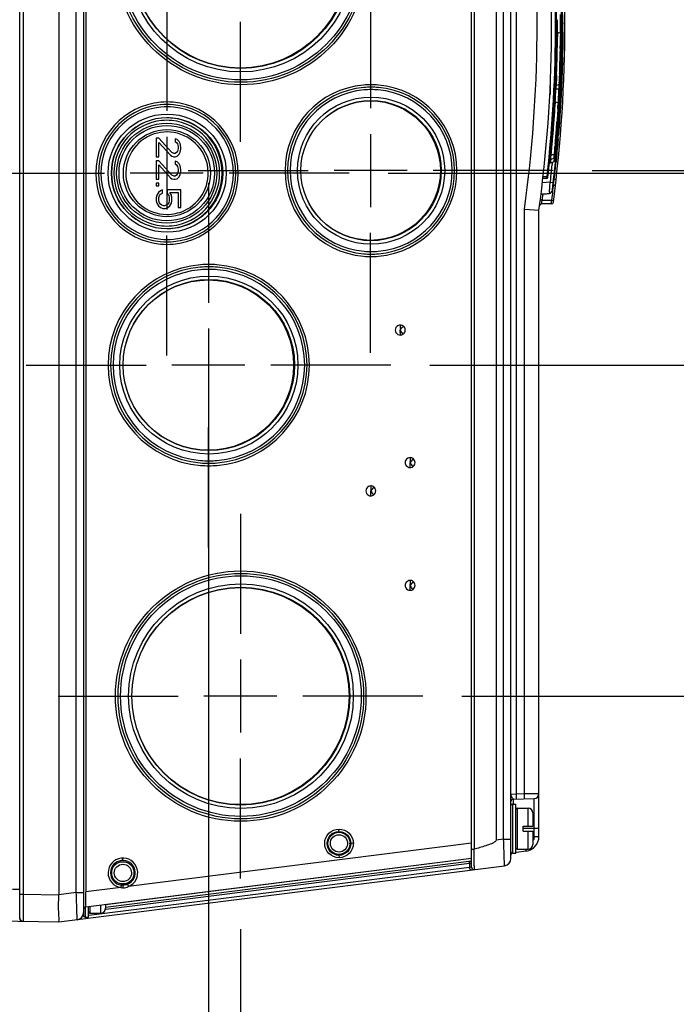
# Model space of a CAD drawing. Header units: inches. Extents: x 0 to 117, y 0 to 83.
# Tile 31 of 73: x 54.04 to 59.31, y 63.05 to 70.94. Entities that reach past the tile are written whole.
import ezdxf

# ---------------------------------------------------------------- set-up
doc = ezdxf.new("R2010")
doc.units = ezdxf.units.IN
doc.header["$LTSCALE"] = 6.431102
doc.header["$MEASUREMENT"] = 0
doc.linetypes.add('CENTER', pattern=[0.6, 0.375, -0.075, 0.075, -0.075])
doc.layers.get('0').update_dxf_attribs({"linetype": 'CONTINUOUS'})
doc.layers.add('DEFAULT_1', color=7, linetype='CENTER')
doc.styles.get("Standard").update_dxf_attribs({"font": 'txt', "width": 0.8})
doc.dimstyles.new('DIMSTYLE_2', dxfattribs={"dimtxt": 0.78125, "dimasz": 0.7, "dimexe": 0.18, "dimexo": 0.0625, "dimgap": 0.09, "dimtad": 1, "dimdec": 0, "dimzin": 4, "dimdsep": 46, "dimtxsty": 'STANDARD', "dimblk": '_FILLED', "dimblk1": '_FILLED', "dimblk2": '_FILLED', "dimcen": 0.09, "dimadec": 0, "dimazin": 0, "dimtfac": 1, "dimtdec": 0, "dimtofl": 0, "dimtmove": 0, "dimatfit": 3, "dimldrblk": '_FILLED', "dimfxl": 1, "dimtolj": 1, "dimtzin": 4, "dimarcsym": 0})

# ---------------------------------------------------------------- blocks, each defined once
blk = doc.blocks.new('_FILLED')
at = {"color": 0, "linetype": 'BYBLOCK'}
blk.add_solid([(0, 0), (-1, 0.143), (-1, -0.143)], dxfattribs=at)
blk = doc.blocks.new('*D2')
at = {"color": 7, "linetype": 'CONTINUOUS'}
for p, q in [((64.6565, 70.5772), (64.6565, 73.3063)), ((57.5878, 71.4234), (65.0315, 71.4234)), ((64.6565, 71.4234), (64.6565, 70.5772)), ((64.6565, 69.7309), (64.6565, 70.5772)), ((58.6314, 69.7309), (65.0315, 69.7309))]:
    blk.add_line(p, q, dxfattribs=at)
at = {"color": 7, "linetype": 'CONTINUOUS', "xscale": 0.7, "yscale": 0.7, "zscale": 0.7}
for p, rotation in [((64.6565, 71.4234), 90), ((64.6565, 69.7309), 270)]:
    blk.add_blockref('_FILLED', p, dxfattribs=dict(at, rotation=rotation))
at = {"color": 7, "linetype": 'CONTINUOUS', "insert": (63.6799, 72.0563), "char_height": 0.78125, "width": 1.25, "attachment_point": 1, "rotation": 90, "line_spacing_factor": 0.9}
blk.add_mtext('43', dxfattribs=at)
blk = doc.blocks.new('*D3')
at = {"color": 7, "linetype": 'CONTINUOUS'}
for p, q in [((56.9973, 69.7106), (61.2815, 69.7106)), ((60.9065, 69.7106), (60.9065, 68.9411)), ((60.9065, 68.1716), (60.9065, 68.9411)), ((60.9065, 68.9411), (60.9065, 66.3129)), ((57.3312, 68.1716), (61.2815, 68.1716))]:
    blk.add_line(p, q, dxfattribs=at)
at = {"color": 7, "linetype": 'CONTINUOUS', "xscale": 0.7, "yscale": 0.7, "zscale": 0.7}
for p, rotation in [((60.9065, 69.7106), 90), ((60.9065, 68.1716), 270)]:
    blk.add_blockref('_FILLED', p, dxfattribs=dict(at, rotation=rotation))
at = {"color": 7, "linetype": 'CONTINUOUS', "insert": (59.9299, 67.5629), "char_height": 0.78125, "width": 1.25, "attachment_point": 3, "rotation": 90, "line_spacing_factor": 0.9}
blk.add_mtext('39', dxfattribs=at)
blk = doc.blocks.new('*D16')
at = {"color": 7, "linetype": 'CONTINUOUS'}
for p, q in [((55.5571, 68.3591), (55.5571, 61.4163)), ((55.8137, 63.6482), (55.8137, 61.4163)), ((55.5571, 61.7913), (52.763, 61.7913)), ((52.763, 61.7913), (55.6854, 61.7913)), ((56.8137, 61.7913), (55.6854, 61.7913)), ((55.8137, 61.7913), (56.8137, 61.7913))]:
    blk.add_line(p, q, dxfattribs=at)
at = {"color": 7, "linetype": 'CONTINUOUS', "xscale": 0.7, "yscale": 0.7, "zscale": 0.7}
blk.add_blockref('_FILLED', (55.5571, 61.7913), dxfattribs=at)
at = {"color": 7, "linetype": 'CONTINUOUS', "xscale": 0.7, "yscale": 0.7, "zscale": 0.7, "rotation": 180}
blk.add_blockref('_FILLED', (55.8137, 61.7913), dxfattribs=at)
at = {"color": 7, "linetype": 'CONTINUOUS', "insert": (53.388, 62.7679), "char_height": 0.7812, "width": 0.625, "attachment_point": 3, "line_spacing_factor": 0.9}
blk.add_mtext('7', dxfattribs=at)
blk = doc.blocks.new('*D17')
at = {"color": 7, "linetype": 'CONTINUOUS'}
for p, q in [((61.0954, 69.7309), (65.0315, 69.7309)), ((64.6565, 69.7309), (64.6565, 68.9513)), ((64.6565, 68.1716), (64.6565, 68.9513)), ((64.6565, 68.9513), (64.6565, 66.4157)), ((57.3312, 68.1716), (65.0315, 68.1716))]:
    blk.add_line(p, q, dxfattribs=at)
at = {"color": 7, "linetype": 'CONTINUOUS', "xscale": 0.7, "yscale": 0.7, "zscale": 0.7}
for p, rotation in [((64.6565, 69.7309), 90), ((64.6565, 68.1716), 270)]:
    blk.add_blockref('_FILLED', p, dxfattribs=dict(at, rotation=rotation))
at = {"color": 7, "linetype": 'CONTINUOUS', "insert": (63.6799, 67.6657), "char_height": 0.78125, "width": 1.25, "attachment_point": 3, "rotation": 90, "line_spacing_factor": 0.9}
blk.add_mtext('40', dxfattribs=at)
blk = doc.blocks.new('*D18')
at = {"color": 7, "linetype": 'CONTINUOUS'}
for p, q in [((57.3312, 68.1716), (63.1565, 68.1716)), ((62.7815, 68.1716), (62.7815, 66.8443)), ((62.7815, 65.5169), (62.7815, 66.8443)), ((62.7815, 66.8443), (62.7815, 63.5776)), ((57.5878, 65.5169), (63.1565, 65.5169))]:
    blk.add_line(p, q, dxfattribs=at)
at = {"color": 7, "linetype": 'CONTINUOUS', "xscale": 0.7, "yscale": 0.7, "zscale": 0.7}
for p, rotation in [((62.7815, 68.1716), 90), ((62.7815, 65.5169), 270)]:
    blk.add_blockref('_FILLED', p, dxfattribs=dict(at, rotation=rotation))
at = {"color": 7, "linetype": 'CONTINUOUS', "insert": (61.8049, 64.8276), "char_height": 0.78125, "width": 1.25, "attachment_point": 3, "rotation": 90, "line_spacing_factor": 0.9}
blk.add_mtext('67', dxfattribs=at)

msp = doc.modelspace()

# ---------------------------------------------------------------- linework, layer by layer
at = {"color": 7, "linetype": 'CONTINUOUS'}
for p, q in [((54.0442, 63.7307), (54.0442, 73.2087)), ((54.556, 73.1824), (54.556, 63.7571)), ((54.0713, 73.012), (54.0713, 63.9273)), ((54.3592, 73.017), (54.3592, 63.9223)), ((54.498, 63.9411), (54.498, 72.9982)), ((54.5754, 72.9927), (54.5754, 63.9466)), ((57.6663, 64.1459), (57.6663, 72.7934)), ((57.9812, 64.2154), (57.9812, 72.7239)), ((57.6856, 72.6508), (57.6856, 64.2885)), ((57.8631, 72.577), (57.8631, 64.3623)), ((57.9232, 64.3699), (57.9232, 72.5694)), ((58.0238, 72.2087), (58.0238, 64.7306)), ((58.3986, 70.9174), (58.3986, 70.9136)), ((58.3986, 70.9136), (58.3986, 70.9063)), ((58.355, 70.8421), (58.3548, 70.8191)), ((58.355, 70.8421), (58.3786, 70.8335)), ((58.3786, 70.8335), (58.3785, 70.821)), ((58.3984, 70.8335), (58.3983, 70.8295)), ((58.3983, 70.8295), (58.3983, 70.8213)), ((58.3984, 70.8421), (58.3984, 70.8381)), ((58.3984, 70.8381), (58.3984, 70.8335)), ((58.3548, 70.8191), (58.3547, 70.8058)), ((58.3785, 70.821), (58.3784, 70.8115)), ((58.3978, 70.7717), (58.3974, 70.7471)), ((58.398, 70.7924), (58.3978, 70.7717)), ((58.3981, 70.7975), (58.398, 70.7924)), ((58.3982, 70.8157), (58.3981, 70.7975)), ((58.3983, 70.8213), (58.3982, 70.8157)), ((58.377, 70.7091), (58.3766, 70.6869)), ((58.3968, 70.7064), (58.3966, 70.697)), ((58.397, 70.7176), (58.3968, 70.7064)), ((58.3971, 70.7247), (58.397, 70.7176)), ((58.3973, 70.7378), (58.3971, 70.7247)), ((58.3974, 70.7431), (58.3973, 70.7378)), ((58.3974, 70.7471), (58.3974, 70.7431)), ((58.3944, 70.6048), (58.3938, 70.5835)), ((58.3945, 70.6092), (58.3944, 70.6048)), ((58.3948, 70.6184), (58.3945, 70.6092)), ((58.3951, 70.6299), (58.3948, 70.6184)), ((58.3953, 70.6397), (58.3951, 70.6299)), ((58.3916, 70.5147), (58.3914, 70.5091)), ((58.3919, 70.5226), (58.3916, 70.5147)), ((58.3921, 70.529), (58.3919, 70.5226)), ((58.3923, 70.5342), (58.3921, 70.529)), ((58.3927, 70.5481), (58.3923, 70.5342)), ((58.3929, 70.5542), (58.3927, 70.5481)), ((58.3935, 70.5717), (58.3929, 70.5542)), ((58.3938, 70.5835), (58.3935, 70.5717)), ((55.8164, 70.4392), (55.8171, 70.4392)), ((58.2982, 70.4142), (58.2982, 70.4455)), ((58.3444, 70.4361), (58.3435, 70.416)), ((58.3456, 70.4619), (58.3444, 70.4361)), ((58.3463, 70.4788), (58.3456, 70.4619)), ((58.3471, 70.4981), (58.3463, 70.4788)), ((58.3692, 70.4362), (58.3687, 70.4237)), ((58.3718, 70.5072), (58.3712, 70.4889)), ((58.3884, 70.4337), (58.3882, 70.4298)), ((58.389, 70.448), (58.3884, 70.4337)), ((58.3894, 70.4569), (58.389, 70.448)), ((58.3899, 70.4703), (58.3894, 70.4569)), ((58.3901, 70.4746), (58.3899, 70.4703)), ((58.3903, 70.4795), (58.3901, 70.4746)), ((58.3904, 70.4832), (58.3903, 70.4795)), ((58.3906, 70.4877), (58.3904, 70.4832)), ((58.3908, 70.494), (58.3906, 70.4877)), ((58.3911, 70.5016), (58.3908, 70.494)), ((58.3914, 70.5091), (58.3911, 70.5016)), ((56.8599, 70.4002), (56.8606, 70.4002)), ((58.2982, 70.3669), (58.2943, 70.3669)), ((58.2982, 70.3431), (58.2982, 70.405)), ((58.342, 70.4075), (58.3416, 70.3982)), ((58.3416, 70.3939), (58.3418, 70.3902)), ((58.3418, 70.3902), (58.3422, 70.387)), ((58.3418, 70.378), (58.3422, 70.387)), ((58.3434, 70.4146), (58.3687, 70.4237)), ((58.3435, 70.416), (58.3434, 70.4146)), ((58.3669, 70.3878), (58.3677, 70.3913)), ((58.3853, 70.3663), (58.3845, 70.3496)), ((58.3859, 70.3782), (58.3853, 70.3663)), ((58.3861, 70.3825), (58.3859, 70.3782)), ((58.3866, 70.3927), (58.3861, 70.3825)), ((58.3868, 70.3979), (58.3866, 70.3927)), ((58.3873, 70.4092), (58.3868, 70.3979)), ((58.3877, 70.4179), (58.3873, 70.4092)), ((58.3879, 70.4228), (58.3877, 70.4179)), ((58.3882, 70.4298), (58.3879, 70.4228)), ((58.2982, 70.3391), (58.2931, 70.3391)), ((58.2982, 70.3431), (58.2934, 70.3431)), ((58.3357, 70.2476), (58.3377, 70.2814)), ((58.3366, 70.283), (58.3375, 70.2983)), ((58.3377, 70.2814), (58.3378, 70.2829)), ((58.3378, 70.2829), (58.3599, 70.2748)), ((58.3599, 70.2748), (58.3587, 70.2529)), ((58.3808, 70.2807), (58.3804, 70.2738)), ((58.381, 70.2852), (58.3808, 70.2807)), ((58.3825, 70.3116), (58.381, 70.2852)), ((58.3829, 70.3191), (58.3825, 70.3116)), ((58.3834, 70.329), (58.3829, 70.3191)), ((58.3839, 70.3388), (58.3834, 70.329)), ((58.3841, 70.343), (58.3839, 70.3388)), ((58.3845, 70.3496), (58.3841, 70.343)), ((55.2251, 70.2618), (55.2258, 70.2618)), ((58.3323, 70.1963), (58.3336, 70.2155)), ((58.3336, 70.2155), (58.3347, 70.2327)), ((58.3347, 70.2327), (58.3357, 70.2476)), ((58.3562, 70.2103), (58.3551, 70.1921)), ((58.3572, 70.2267), (58.3562, 70.2103)), ((58.3759, 70.2007), (58.3747, 70.1821)), ((58.3764, 70.2086), (58.3759, 70.2007)), ((58.3767, 70.2126), (58.3764, 70.2086)), ((58.377, 70.2168), (58.3767, 70.2126)), ((58.3773, 70.2222), (58.377, 70.2168)), ((58.3777, 70.2288), (58.3773, 70.2222)), ((58.3783, 70.2388), (58.3777, 70.2288)), ((58.3786, 70.243), (58.3783, 70.2388)), ((58.3792, 70.2536), (58.3786, 70.243)), ((58.3798, 70.2645), (58.3792, 70.2536)), ((58.3804, 70.2738), (58.3798, 70.2645)), ((58.3524, 70.1509), (58.351, 70.1287)), ((58.3538, 70.1721), (58.3524, 70.1509)), ((58.3551, 70.1921), (58.3538, 70.1721)), ((58.3702, 70.1166), (58.3697, 70.1088)), ((58.3712, 70.1309), (58.3702, 70.1166)), ((58.3718, 70.1392), (58.3712, 70.1309)), ((58.3732, 70.1598), (58.3718, 70.1392)), ((58.3736, 70.1649), (58.3732, 70.1598)), ((58.374, 70.1706), (58.3736, 70.1649)), ((58.3747, 70.1821), (58.374, 70.1706)), ((58.3647, 70.0424), (58.3641, 70.0358)), ((58.3653, 70.0501), (58.3647, 70.0424)), ((58.366, 70.059), (58.3653, 70.0501)), ((58.3664, 70.0649), (58.366, 70.059)), ((58.367, 70.0727), (58.3664, 70.0649)), ((58.3679, 70.0844), (58.367, 70.0727)), ((58.3691, 70.1007), (58.3679, 70.0844)), ((58.3697, 70.1088), (58.3691, 70.1007)), ((55.1386, 69.9901), (55.1386, 69.8425)), ((55.1595, 69.9901), (55.1386, 69.9901)), ((55.2642, 69.8753), (55.1595, 69.9901)), ((55.2231, 70.0029), (55.2231, 69.4183)), ((55.289, 69.986), (55.2894, 69.986)), ((55.289, 69.9655), (55.2894, 69.9655)), ((55.2894, 69.986), (55.2894, 69.9655)), ((55.3061, 69.9819), (55.2894, 69.986)), ((55.2894, 69.9655), (55.3019, 69.9573)), ((55.3229, 69.9655), (55.3061, 69.9819)), ((55.3312, 69.9491), (55.3229, 69.9655)), ((56.8573, 70.0232), (56.8573, 69.4386)), ((58.3584, 69.9655), (58.3569, 69.9489)), ((58.3592, 69.9755), (58.3584, 69.9655)), ((58.3599, 69.983), (58.3592, 69.9755)), ((58.3637, 70.0306), (58.363, 70.0209)), ((58.3641, 70.0358), (58.3637, 70.0306)), ((55.1595, 69.8425), (55.1595, 69.9573)), ((55.1595, 69.9573), (55.2517, 69.8548)), ((55.3016, 69.9573), (55.3019, 69.9573)), ((55.3019, 69.9573), (55.3103, 69.945)), ((55.3103, 69.8876), (55.3019, 69.8753)), ((55.31, 69.945), (55.3103, 69.945)), ((55.31, 69.8876), (55.3103, 69.8876)), ((55.3103, 69.945), (55.3145, 69.9245)), ((55.3145, 69.9081), (55.3103, 69.8876)), ((55.3141, 69.9245), (55.3145, 69.9245)), ((55.3141, 69.9081), (55.3145, 69.9081)), ((55.3145, 69.9245), (55.3145, 69.9081)), ((55.3354, 69.9204), (55.3312, 69.9491)), ((55.3312, 69.8794), (55.3354, 69.904)), ((55.3354, 69.904), (55.3354, 69.9204)), ((58.3056, 69.8781), (58.3069, 69.8906)), ((58.3069, 69.8906), (58.3083, 69.9054)), ((58.3083, 69.9054), (58.31, 69.9225)), ((58.31, 69.9225), (58.3118, 69.9415)), ((58.3374, 69.9476), (58.3359, 69.9294)), ((58.3535, 69.9099), (58.3507, 69.8792)), ((58.3541, 69.9171), (58.3535, 69.9099)), ((58.3551, 69.9278), (58.3541, 69.9171)), ((58.3562, 69.9399), (58.3551, 69.9278)), ((58.3566, 69.9445), (58.3562, 69.9399)), ((58.3569, 69.9489), (58.3566, 69.9445)), ((55.1383, 69.8425), (55.1595, 69.8425)), ((55.1595, 69.8097), (55.1386, 69.8097)), ((55.1386, 69.8097), (55.1386, 69.662)), ((55.2642, 69.6948), (55.1595, 69.8097)), ((55.2513, 69.8548), (55.2517, 69.8548)), ((55.2517, 69.8548), (55.2642, 69.8466)), ((55.2639, 69.8466), (55.2642, 69.8466)), ((55.281, 69.8671), (55.2642, 69.8753)), ((55.2642, 69.8466), (55.281, 69.8425)), ((55.2806, 69.8425), (55.2894, 69.8425)), ((55.2894, 69.8671), (55.281, 69.8671)), ((55.289, 69.8056), (55.2894, 69.8056)), ((55.3019, 69.8753), (55.2894, 69.8671)), ((55.2894, 69.8425), (55.3061, 69.8466)), ((55.3061, 69.8015), (55.2894, 69.8056)), ((55.2894, 69.8056), (55.2894, 69.7851)), ((55.3016, 69.8753), (55.3019, 69.8753)), ((55.3061, 69.8466), (55.3229, 69.863)), ((55.3229, 69.7851), (55.3061, 69.8015)), ((55.3229, 69.863), (55.3312, 69.8794)), ((58.297, 69.7923), (58.3242, 69.8022)), ((58.3002, 69.8236), (58.2971, 69.7927)), ((58.3016, 69.8418), (58.3035, 69.8512)), ((58.3033, 69.8553), (58.3056, 69.8781)), ((58.3033, 69.8553), (58.3303, 69.8652)), ((58.3035, 69.8512), (58.3047, 69.8559)), ((58.3288, 69.8625), (58.3047, 69.8559)), ((58.3211, 69.8292), (58.327, 69.8309)), ((58.327, 69.8309), (58.3242, 69.8026)), ((58.327, 69.8308), (58.3276, 69.8324)), ((58.3291, 69.8663), (58.3288, 69.8625)), ((58.3288, 69.8625), (58.3331, 69.8615)), ((58.3314, 69.8774), (58.3303, 69.8652)), ((58.3441, 69.8109), (58.343, 69.8003)), ((58.3457, 69.8272), (58.3441, 69.8109)), ((58.3469, 69.8393), (58.3457, 69.8272)), ((58.348, 69.8509), (58.3469, 69.8393)), ((58.3484, 69.8554), (58.348, 69.8509)), ((58.3493, 69.8643), (58.3484, 69.8554)), ((58.3503, 69.8751), (58.3493, 69.8643)), ((58.3507, 69.8792), (58.3503, 69.8751)), ((55.1595, 69.662), (55.1595, 69.7768)), ((55.1595, 69.7768), (55.2517, 69.6743)), ((55.289, 69.7851), (55.2894, 69.7851)), ((55.2894, 69.7851), (55.3019, 69.7768)), ((55.3016, 69.7768), (55.3019, 69.7768)), ((55.3019, 69.7768), (55.3103, 69.7645)), ((55.31, 69.7645), (55.3103, 69.7645)), ((55.3103, 69.7645), (55.3145, 69.744)), ((55.3145, 69.7276), (55.3103, 69.7071)), ((55.3141, 69.744), (55.3145, 69.744)), ((55.3141, 69.7276), (55.3145, 69.7276)), ((55.3145, 69.744), (55.3145, 69.7276)), ((55.3312, 69.7686), (55.3229, 69.7851)), ((55.3354, 69.7399), (55.3312, 69.7686)), ((55.3312, 69.6989), (55.3354, 69.7235)), ((55.3354, 69.7235), (55.3354, 69.7399)), ((57.1496, 69.7309), (56.5649, 69.7309)), ((58.312, 69.7908), (58.3109, 69.7803)), ((58.3127, 69.7976), (58.312, 69.7908)), ((55.5155, 69.7106), (54.9308, 69.7106)), ((55.1383, 69.662), (55.1595, 69.662)), ((55.2513, 69.6743), (55.2517, 69.6743)), ((55.2517, 69.6743), (55.2642, 69.6661)), ((55.2639, 69.6661), (55.2642, 69.6661)), ((55.281, 69.6866), (55.2642, 69.6948)), ((55.2642, 69.6661), (55.281, 69.662)), ((55.2806, 69.662), (55.2894, 69.662)), ((55.2894, 69.6866), (55.281, 69.6866)), ((55.3019, 69.6948), (55.2894, 69.6866)), ((55.2894, 69.662), (55.3061, 69.6661)), ((55.3016, 69.6948), (55.3019, 69.6948)), ((55.3103, 69.7071), (55.3019, 69.6948)), ((55.3061, 69.6661), (55.3229, 69.6825)), ((55.31, 69.7071), (55.3103, 69.7071)), ((55.3229, 69.6825), (55.3312, 69.6989)), ((58.2699, 69.6678), (58.2371, 69.6678)), ((58.239, 69.6835), (58.2708, 69.6835)), ((58.2699, 69.6678), (58.2706, 69.6803)), ((58.2786, 69.6826), (58.2708, 69.6835)), ((58.2986, 69.6661), (58.2955, 69.6386)), ((58.2994, 69.6725), (58.2986, 69.6661)), ((58.3002, 69.6804), (58.2994, 69.6725)), ((58.3244, 69.6632), (58.3284, 69.6632)), ((58.3284, 69.6632), (58.344, 69.6614)), ((55.1383, 69.6087), (55.1595, 69.6087)), ((55.1595, 69.6292), (55.1386, 69.6292)), ((55.1386, 69.6292), (55.1386, 69.6087)), ((55.1721, 69.5677), (55.1554, 69.5554)), ((55.1595, 69.6087), (55.1595, 69.6292)), ((55.1718, 69.5677), (55.1721, 69.5677)), ((55.1889, 69.5759), (55.1721, 69.5677)), ((55.1885, 69.5759), (55.1889, 69.5759)), ((55.1889, 69.5513), (55.1889, 69.5759)), ((55.3354, 69.5759), (55.2266, 69.5759)), ((55.2266, 69.5759), (55.2266, 69.5472)), ((55.3354, 69.4365), (55.3354, 69.5759)), ((58.2955, 69.6386), (58.2328, 69.6331)), ((58.2955, 69.6386), (58.2999, 69.638)), ((58.2999, 69.638), (58.3208, 69.6355)), ((58.3154, 69.576), (58.3147, 69.5553)), ((58.3162, 69.5863), (58.3154, 69.576)), ((58.3218, 69.614), (58.3187, 69.614)), ((58.3218, 69.614), (58.3214, 69.6093)), ((58.3225, 69.619), (58.3218, 69.614)), ((55.1383, 69.5144), (55.1386, 69.5144)), ((55.1383, 69.4898), (55.1386, 69.4898)), ((55.1428, 69.5349), (55.1386, 69.5144)), ((55.1386, 69.5144), (55.1386, 69.4898)), ((55.1386, 69.4898), (55.1428, 69.4693)), ((55.1425, 69.5349), (55.1428, 69.5349)), ((55.1554, 69.5554), (55.1428, 69.5349)), ((55.155, 69.5554), (55.1554, 69.5554)), ((55.1595, 69.5144), (55.1637, 69.5308)), ((55.1595, 69.4898), (55.1595, 69.5144)), ((55.1637, 69.4734), (55.1595, 69.4898)), ((55.1637, 69.5308), (55.1721, 69.5431)), ((55.1721, 69.5431), (55.1889, 69.5513)), ((55.2262, 69.5472), (55.2266, 69.5472)), ((55.2266, 69.5472), (55.2391, 69.5308)), ((55.2388, 69.5308), (55.2391, 69.5308)), ((55.2391, 69.5308), (55.2433, 69.5144)), ((55.2433, 69.4898), (55.2391, 69.4734)), ((55.243, 69.5144), (55.2433, 69.5144)), ((55.243, 69.4898), (55.2433, 69.4898)), ((55.2433, 69.5144), (55.2433, 69.4898)), ((55.2475, 69.5554), (55.3145, 69.5554)), ((55.2601, 69.5349), (55.2475, 69.5554)), ((55.2642, 69.5144), (55.2601, 69.5349)), ((55.2601, 69.4693), (55.2642, 69.4898)), ((55.2642, 69.4898), (55.2642, 69.5144)), ((55.3145, 69.5554), (55.3145, 69.4365)), ((58.2399, 69.5433), (58.2227, 69.5418)), ((58.2333, 69.4934), (58.3069, 69.4938)), ((58.2383, 69.5322), (58.2392, 69.5397)), ((58.2392, 69.5397), (58.2396, 69.5433)), ((58.2396, 69.5433), (58.2482, 69.544)), ((58.2834, 69.5472), (58.2888, 69.5477)), ((58.2891, 69.5492), (58.2888, 69.5477)), ((58.2904, 69.5617), (58.2891, 69.5492)), ((58.3124, 69.5348), (58.3069, 69.4938)), ((55.1425, 69.4693), (55.1428, 69.4693)), ((55.1428, 69.4693), (55.1554, 69.4488)), ((55.155, 69.4488), (55.1554, 69.4488)), ((55.1554, 69.4488), (55.1721, 69.4365)), ((55.1721, 69.4611), (55.1637, 69.4734)), ((55.1718, 69.4365), (55.1721, 69.4365)), ((55.1847, 69.4529), (55.1721, 69.4611)), ((55.1721, 69.4365), (55.193, 69.4283)), ((55.1972, 69.4488), (55.1847, 69.4529)), ((55.1927, 69.4283), (55.2098, 69.4283)), ((55.2056, 69.4488), (55.1972, 69.4488)), ((55.2182, 69.4529), (55.2056, 69.4488)), ((55.2098, 69.4283), (55.2307, 69.4365)), ((55.2178, 69.4529), (55.2182, 69.4529)), ((55.2307, 69.4611), (55.2182, 69.4529)), ((55.2304, 69.4611), (55.2307, 69.4611)), ((55.2391, 69.4734), (55.2307, 69.4611)), ((55.2307, 69.4365), (55.2475, 69.4488)), ((55.2388, 69.4734), (55.2391, 69.4734)), ((55.2475, 69.4488), (55.2601, 69.4693)), ((55.3141, 69.4365), (55.3354, 69.4365)), ((58.09, 64.7323), (58.09, 69.4226)), ((58.09, 69.4226), (58.206, 69.4145)), ((58.206, 64.3906), (58.206, 69.4145)), ((58.3062, 69.4643), (58.2264, 69.4639)), ((55.2251, 69.1594), (55.2258, 69.1594)), ((56.8599, 69.0616), (56.8606, 69.0616)), ((55.5597, 68.959), (55.5604, 68.959)), ((55.5571, 68.464), (55.5571, 67.8793)), ((57.0954, 68.4126), (57.0948, 68.4522)), ((57.1182, 68.4203), (57.0949, 68.4524)), ((55.8494, 68.1716), (55.2647, 68.1716)), ((55.5597, 67.3842), (55.5604, 67.3842)), ((57.1969, 67.4215), (57.1735, 67.3896)), ((57.1741, 67.3496), (57.1735, 67.3892)), ((56.882, 67.195), (56.8586, 67.1631)), ((56.8592, 67.1232), (56.8586, 67.1627)), ((55.8164, 66.5012), (55.8171, 66.5012)), ((57.1969, 66.4373), (57.1735, 66.4053)), ((57.1741, 66.3654), (57.1735, 66.405)), ((55.8137, 65.8092), (55.8137, 65.2246)), ((56.106, 65.5169), (55.5214, 65.5169)), ((58.0238, 64.7306), (57.9812, 64.7285)), ((58.0004, 64.6906), (58.1677, 64.695)), ((58.0004, 64.6906), (58.0004, 64.6508)), ((58.09, 64.7323), (58.0238, 64.7306)), ((58.206, 64.7344), (58.09, 64.7323)), ((58.1686, 64.6951), (58.1677, 64.695)), ((58.1677, 64.3906), (58.1677, 64.695)), ((57.993, 64.6508), (58.0206, 64.6508)), ((57.993, 64.6508), (57.993, 64.2571)), ((58.0206, 64.2571), (58.0206, 64.6508)), ((58.0324, 64.6193), (58.119, 64.6193)), ((58.0324, 64.6193), (58.0324, 64.2886)), ((58.119, 64.4736), (58.119, 64.6193)), ((55.8164, 64.5327), (55.8171, 64.5327)), ((58.1584, 64.5799), (58.1584, 64.4736)), ((56.6033, 64.4309), (56.6036, 64.4505)), ((58.0797, 64.4736), (58.1584, 64.4736)), ((58.0797, 64.4342), (58.0797, 64.4736)), ((58.206, 64.4539), (58.0797, 64.4539)), ((58.0797, 64.4342), (58.1584, 64.4342)), ((58.119, 64.2886), (58.119, 64.4342)), ((58.1584, 64.4342), (58.1584, 64.3279)), ((57.9232, 64.3699), (57.8631, 64.3623)), ((57.9232, 64.3699), (57.9812, 64.3699)), ((58.1677, 64.3906), (58.206, 64.3906)), ((57.6668, 64.3372), (54.9164, 63.9897)), ((56.7249, 64.3363), (56.6849, 64.3313)), ((57.6871, 64.2662), (57.6869, 64.2889)), ((58.0324, 64.2886), (58.119, 64.2886)), ((54.5732, 63.8276), (57.6663, 64.2183)), ((54.732, 63.8257), (57.6663, 64.1964)), ((57.6663, 64.2145), (54.7332, 63.8439)), ((54.871, 64.1987), (54.8713, 64.2184)), ((56.6033, 64.2407), (56.6036, 64.2211)), ((57.6874, 64.2444), (57.6871, 64.2662)), ((57.6876, 64.2238), (57.6874, 64.2444)), ((57.6878, 64.2047), (57.6876, 64.2238)), ((57.6882, 64.1582), (57.6878, 64.2047)), ((57.993, 64.2571), (58.0206, 64.2571)), ((58.1027, 64.2734), (58.0252, 64.2637)), ((54.3592, 63.7058), (57.9296, 64.1569)), ((57.649, 64.143), (54.5993, 63.7577)), ((54.7342, 63.8079), (57.649, 64.1761)), ((57.649, 64.1761), (57.666, 64.179)), ((57.649, 64.1761), (57.649, 64.143)), ((57.6663, 64.1459), (57.649, 64.143)), ((57.666, 64.179), (57.6663, 64.179)), ((53.9852, 63.9697), (54.0442, 63.9697)), ((54.8549, 63.9819), (54.5754, 63.9466)), ((54.8573, 64.0014), (54.8549, 63.9819)), ((54.871, 64.0005), (54.8714, 63.9802)), ((54.9086, 64.0079), (54.9164, 63.9897)), ((54.0442, 63.9273), (54.0713, 63.9273)), ((54.0713, 63.9273), (54.0712, 63.9047)), ((54.0712, 63.9047), (54.0712, 63.8823)), ((54.0712, 63.8823), (54.0712, 63.8604)), ((54.0713, 63.9273), (54.3592, 63.9223)), ((54.498, 63.9411), (54.3592, 63.9236)), ((54.498, 63.9411), (54.556, 63.9411)), ((54.5739, 63.8739), (54.5742, 63.8868)), ((54.5742, 63.8868), (54.5752, 63.9407)), ((54.5752, 63.9407), (54.5754, 63.9466)), ((54.0712, 63.8604), (54.0711, 63.8001)), ((54.0711, 63.8001), (54.0711, 63.7522)), ((54.5678, 63.8239), (54.5678, 63.7453)), ((54.5954, 63.7453), (54.5954, 63.8304)), ((54.6072, 63.8281), (54.6072, 63.7767)), ((54.6938, 63.7767), (54.6938, 63.8428)), ((54.7332, 63.8478), (54.7332, 63.8161)), ((54.0711, 63.7522), (54.0712, 63.7156)), ((54.5566, 63.7524), (54.5466, 63.7511)), ((54.5678, 63.7453), (54.5954, 63.7453)), ((54.6072, 63.7767), (54.6938, 63.7767)), ((53.6793, 63.7177), (54.3592, 63.7058)), ((54.0712, 63.7156), (54.0712, 63.712)), ((54.0712, 63.712), (54.0713, 63.7108))]:
    msp.add_line(p, q, dxfattribs=at)
for points in [[(58.3289, 69.8054), (58.3304, 69.8075), (58.3314, 69.8098), (58.3319, 69.8122)], [(58.2893, 69.7825), (58.2898, 69.7848), (58.2908, 69.7871), (58.2924, 69.7892), (58.2943, 69.7909), (58.2964, 69.7921), (58.297, 69.7923)]]:
    msp.add_lwpolyline(points, dxfattribs=at)
for centre, radius in [((55.8159, 71.4234), 1.004), ((55.8169, 71.4234), 0.9843), ((55.8173, 71.4234), 0.9646), ((55.8173, 71.4234), 0.9009), ((55.8168, 71.4234), 0.8733), ((55.8136, 71.4234), 0.8701), ((56.8609, 69.7309), 0.5899), ((56.8604, 69.7309), 0.5623), ((56.8572, 69.7309), 0.5591), ((55.2261, 69.7106), 0.4737), ((55.2256, 69.7106), 0.4462), ((55.2227, 69.7106), 0.4013), ((55.223, 69.7106), 0.3828), ((55.2246, 69.7106), 0.3492), ((55.5607, 68.1716), 0.7139), ((55.5602, 68.1716), 0.6863), ((55.557, 68.1716), 0.6831), ((55.8159, 65.5169), 1.004), ((55.8169, 65.5169), 0.9843), ((55.8173, 65.5169), 0.9646), ((55.8173, 65.5169), 0.9009), ((55.8168, 65.5169), 0.8733), ((55.8136, 65.5169), 0.8701), ((56.6036, 64.3358), 0.1147), ((56.6032, 64.3358), 0.0951), ((56.6033, 64.3358), 0.0889), ((54.871, 64.0996), 0.0891)]:
    msp.add_circle(centre, radius, dxfattribs=at)
for centre, radius, start, end in [((47.2844, 70.9106), 11.1299, 352.60457, 7.39543), ((47.2844, 70.9106), 11.1102, 353.09952, 6.91715), ((47.2417, 70.911), 10.9499, 352.18778, 6.79373), ((47.2844, 70.9106), 11.0236, 352.20007, 6.76373), ((47.3297, 70.9119), 11.0098, 353.59429, 6.40571), ((47.3297, 70.9119), 11.0177, 353.55305, 6.44695), ((47.3297, 70.9119), 11.0571, 356.6497, 3.3503), ((47.6098, 70.9119), 10.7454, 359.84197, 0.15705), ((46.8447, 70.9119), 11.5343, 359.85715, 0.34709), ((47.2849, 70.9106), 11.1137, 0.03516, 0.3662), ((47.2849, 70.9106), 11.1137, 359.64671, 359.97775), ((47.7234, 70.9115), 10.6317, 359.62564, 359.8423), ((46.9335, 70.9114), 11.4455, 359.60946, 359.85853), ((49.5887, 70.8837), 8.7663, 358.85326, 359.27109), ((50.6792, 70.8697), 7.6758, 359.27242, 359.40468), ((51.026, 70.8658), 7.3289, 359.40675, 359.53056), ((46.0389, 70.9278), 12.3401, 358.98492, 359.17671), ((46.1189, 70.9271), 12.26, 359.17424, 359.45951), ((48.1892, 70.897), 10.1659, 358.12616, 358.7989), ((46.1676, 70.9495), 12.1881, 358.75141, 358.86614), ((46.154, 70.925), 12.2249, 358.33955, 358.88408), ((47.2865, 70.9106), 11.1122, 358.60306, 358.89868), ((49.4495, 70.8673), 8.9053, 357.62397, 357.75921), ((50.1762, 70.8387), 8.178, 357.76045, 358.0795), ((45.8973, 70.9325), 12.4817, 358.04715, 358.33938), ((46.4827, 70.9115), 11.8959, 357.71036, 357.96439), ((56.8597, 69.7309), 0.689, 95.00662, 264.99327), ((56.8607, 69.7309), 0.6693, 95.0078, 264.99219), ((56.8611, 69.7309), 0.6496, 95.00835, 264.99351), ((56.8595, 69.7327), 0.6872, 84.9815, 95.01839), ((56.8607, 69.7328), 0.6674, 84.97945, 95.02055), ((56.861, 69.7326), 0.6479, 84.98174, 95.02014), ((56.8609, 69.7309), 0.6496, 275.00834, 84.99352), ((56.8605, 69.7309), 0.6693, 275.00779, 84.9922), ((56.8595, 69.7309), 0.689, 275.00661, 84.99327), ((47.5917, 70.9161), 10.7635, 357.0001, 357.13436), ((58.4374, 70.3974), 0.0958, 179.54548, 182.08265), ((58.4796, 70.3968), 0.138, 172.73128, 175.55798), ((58.1871, 75.7216), 5.3369, 271.66583, 271.93139), ((48.9559, 70.8043), 9.4203, 357.08522, 357.26046), ((48.3705, 70.8324), 10.0063, 357.26034, 357.45371), ((55.2249, 69.7106), 0.5709, 94.99426, 265.00886), ((55.2249, 69.7121), 0.5694, 84.9973, 95.00586), ((55.2247, 69.7106), 0.5709, 274.99425, 85.00887), ((47.4247, 70.9257), 10.9308, 356.70953, 356.84054), ((47.6737, 70.9119), 10.6814, 356.84121, 357), ((51.0673, 70.6925), 7.3059, 356.71405, 356.93188), ((49.5944, 70.7718), 8.7809, 356.92923, 357.08517), ((55.2259, 69.7106), 0.5512, 90.00923, 269.99077), ((55.2262, 69.7106), 0.5315, 95.4644, 264.53689), ((55.2252, 69.7124), 0.5494, 84.51894, 95.48105), ((55.2263, 69.7122), 0.5299, 84.51868, 95.48263), ((55.2261, 69.7106), 0.5315, 275.4644, 84.53689), ((55.2258, 69.7106), 0.5512, 275.46139, 84.53862), ((48.2736, 70.8793), 10.0819, 355.7358, 356.11577), ((47.3297, 70.9119), 11.0571, 354.29217, 356.63596), ((46.306, 70.9429), 12.0724, 356.5989, 356.72344), ((55.2232, 69.7106), 0.4436, 90.00923, 269.99077), ((55.2229, 69.7106), 0.4239, 95.44274, 264.55715), ((55.2227, 69.7119), 0.4226, 84.53863, 95.46125), ((55.2231, 69.712), 0.4421, 84.51894, 89.99041), ((55.2228, 69.7106), 0.4239, 275.44273, 84.55715), ((55.2231, 69.7106), 0.4436, 275.46076, 84.53926), ((48.3454, 70.874), 10.0099, 355.03705, 355.73548), ((46.3127, 70.9397), 12.0656, 355.58666, 356.14616), ((55.2252, 69.7083), 0.333, 90.06412, 107.90614), ((55.2248, 69.7106), 0.3307, 293.9692, 89.98921), ((55.2249, 69.7106), 0.3307, 107.97528, 269.9895), ((48.2073, 70.8854), 10.1485, 354.66339, 354.90808), ((48.0313, 70.9012), 10.3251, 354.90765, 355.03768), ((46.0524, 70.9599), 12.3267, 355.28961, 355.58624), ((47.2799, 70.9109), 11.1188, 355.21297, 355.40879), ((46.8095, 70.8961), 11.5668, 354.94732, 355.20597), ((55.7652, 79.1986), 9.7117, 285.1312, 285.25845), ((58.1995, 69.8518), 0.1297, 2.77643, 4.70029), ((47.2923, 70.9099), 11.0764, 353.62709, 354.14656), ((47.2913, 70.9098), 11.1073, 353.55577, 354.26727), ((58.2699, 69.6756), 0.00787, 270, 353.55312), ((50.4603, 70.6928), 7.9352, 352.33938, 352.54499), ((57.316, 69.6459), 0.9781, 355.05787, 355.45102), ((56.5453, 69.7068), 1.7512, 355.46586, 356.01032), ((55.632, 69.7717), 2.6667, 355.98407, 356.19204), ((54.9234, 69.8186), 3.3769, 356.1965, 356.55766), ((54.289, 69.8573), 4.0124, 356.55065, 356.87532), ((51.3415, 70.5741), 7.0461, 352.20978, 352.34055), ((47.2847, 70.9027), 11.039, 352.6655, 352.86826), ((57.6885, 75.8537), 6.3344, 275.06891, 275.24275), ((57.6993, 75.7369), 6.2171, 275.24245, 275.39123), ((58.2264, 69.4481), 0.0157, 90.3, 172.3871), ((58.3061, 69.48), 0.0157, 270.3, 352.60457), ((55.2229, 69.7093), 0.4226, 264.53863, 275.46125), ((55.2231, 69.7091), 0.4421, 270.00959, 275.48107), ((55.2261, 69.709), 0.5299, 264.51868, 275.48263), ((55.2257, 69.7088), 0.5494, 264.51893, 275.48107), ((55.2247, 69.7091), 0.5694, 264.9973, 275.00586), ((56.8597, 69.7291), 0.6872, 264.9815, 275.01839), ((56.8605, 69.729), 0.6674, 264.97945, 275.02055), ((56.8609, 69.7292), 0.6479, 264.98174, 275.02014), ((55.5595, 68.1716), 0.8071, 94.6108, 265.39088), ((55.5605, 68.1716), 0.7874, 95.0078, 264.9922), ((55.5609, 68.1716), 0.7677, 95.00739, 264.99337), ((55.5598, 68.1738), 0.7852, 84.97946, 95.02054), ((55.5609, 68.1736), 0.7657, 84.9816, 95.01917), ((55.5595, 68.1735), 0.8052, 85.38339, 94.6183), ((55.5593, 68.1716), 0.8071, 274.6108, 85.39087), ((55.5607, 68.1716), 0.7677, 275.00738, 84.99337), ((55.5603, 68.1716), 0.7874, 275.00779, 84.99222), ((57.0947, 68.4524), 0.0398, 89.00988, 270.99008), ((57.0947, 68.4524), 0.0398, 306.17495, 53.82505), ((55.5598, 68.1694), 0.7852, 264.97946, 275.02054), ((55.5607, 68.1696), 0.7657, 264.9816, 275.01917), ((55.5593, 68.1698), 0.8052, 265.38339, 274.6183), ((57.1735, 67.3894), 0.0398, 89.00988, 270.99008), ((57.1734, 67.3894), 0.0398, 306.17495, 53.82505), ((56.8585, 67.1629), 0.0398, 89.00988, 270.99008), ((56.8585, 67.1629), 0.0398, 306.17495, 53.82505), ((57.1735, 66.4052), 0.0398, 89.00988, 270.99008), ((57.1734, 66.4052), 0.0398, 306.17495, 53.82505), ((58.0009, 64.671), 0.0197, 91.5, 180), ((58.1666, 64.7344), 0.0394, 272.91867, 360), ((57.993, 64.639), 0.0118, 90, 180), ((58.0324, 64.6075), 0.0118, 90, 180), ((58.119, 64.5799), 0.0394, 0, 90), ((58.0879, 64.3906), 0.1181, 277.2, 360), ((58.0893, 64.3905), 0.0784, 332.29538, 339.16584), ((58.0324, 64.3004), 0.0118, 180, 270), ((58.119, 64.3279), 0.0394, 270, 360), ((54.8713, 64.0996), 0.1188, 292.32896, 262.07408), ((54.8709, 64.0996), 0.0991, 292.33432, 262.07493), ((57.9222, 64.2154), 0.0591, 277.2, 360), ((57.993, 64.2689), 0.0118, 180, 270), ((58.0009, 64.2407), 0.0197, 115.15675, 180), ((57.6766, 64.1448), 0.0276, 183.6663, 191.53082), ((57.6859, 64.1459), 0.0197, 180, 277.2), ((54.5757, 63.808), 0.0197, 97.2, 180.00001), ((54.6938, 63.8161), 0.0394, 270, 360), ((54.0718, 63.7384), 0.0276, 180.00103, 269), ((54.0639, 63.7307), 0.0197, 180, 269), ((54.497, 63.7827), 0.0591, 277.2, 360), ((54.5678, 63.7571), 0.0118, 180, 270), ((54.6072, 63.7886), 0.0118, 180, 270)]:
    msp.add_arc(centre, radius, start, end, dxfattribs=at)
for points, knots in [([(58.3472, 70.8532), (58.3472, 70.851), (58.3471, 70.8463), (58.3523, 70.8441), (58.3542, 70.8447)], [0, 0, 0, 0, 0.524358, 1, 1, 1, 1]), ([(58.3864, 70.8223), (58.3864, 70.8245), (58.3865, 70.8292), (58.3814, 70.8314), (58.3795, 70.8308)], [0, 0, 0, 0, 0.524352, 1, 1, 1, 1]), ([(58.3764, 70.4343), (58.3763, 70.4314), (58.3752, 70.4257), (58.3705, 70.4259), (58.3694, 70.4262)], [0, 0, 0, 0, 0.724776, 1, 1, 1, 1]), ([(58.3345, 70.3788), (58.3346, 70.3812), (58.3364, 70.3858), (58.3404, 70.3854), (58.3415, 70.3851)], [0, 0, 0, 0, 0.684145, 1, 1, 1, 1]), ([(58.3357, 70.404), (58.3358, 70.4069), (58.3369, 70.4126), (58.3416, 70.4124), (58.3426, 70.4121)], [0, 0, 0, 0, 0.724843, 1, 1, 1, 1]), ([(58.3747, 70.3962), (58.3746, 70.3937), (58.3728, 70.3891), (58.3688, 70.3895), (58.3677, 70.3898)], [0, 0, 0, 0, 0.686375, 1, 1, 1, 1]), ([(58.3736, 70.4242), (58.3742, 70.4236), (58.3755, 70.4221), (58.3742, 70.4204), (58.3735, 70.4198)], [0, 0, 0, 0, 0.46843, 1, 1, 1, 1]), ([(58.3301, 70.2946), (58.3299, 70.2923), (58.3296, 70.2874), (58.335, 70.285), (58.3369, 70.2857)], [0, 0, 0, 0, 0.526864, 1, 1, 1, 1]), ([(58.3677, 70.263), (58.3678, 70.2653), (58.3682, 70.2702), (58.3628, 70.2726), (58.3609, 70.272)], [0, 0, 0, 0, 0.526861, 1, 1, 1, 1]), ([(58.3002, 69.8236), (58.2999, 69.8242), (58.2995, 69.8306), (58.3007, 69.8365), (58.3016, 69.8418)], [0, 0, 0, 0, 0.1232, 1, 1, 1, 1]), ([(58.3326, 69.8353), (58.3319, 69.8343), (58.3302, 69.8325), (58.3281, 69.8312), (58.327, 69.8308)], [0, 0, 0, 0, 0.508353, 1, 1, 1, 1]), ([(58.3276, 69.8324), (58.328, 69.8338), (58.3294, 69.8424), (58.3294, 69.851), (58.329, 69.8581)], [0, 0, 0, 0, 0.172621, 1, 1, 1, 1]), ([(58.3347, 69.8405), (58.3346, 69.8396), (58.3341, 69.8377), (58.3332, 69.8361), (58.3326, 69.8353)], [0, 0, 0, 0, 0.489255, 1, 1, 1, 1]), ([(58.3331, 69.8615), (58.3339, 69.8612), (58.3365, 69.8609), (58.3348, 69.8596), (58.3343, 69.8595)], [0, 0, 0, 0, 0.63172, 1, 1, 1, 1]), ([(58.2888, 69.5477), (58.2957, 69.5484), (58.3091, 69.5558), (58.3134, 69.5694), (58.3141, 69.5758)], [0, 0, 0, 0, 0.519156, 1, 1, 1, 1]), ([(58.3172, 69.591), (58.317, 69.5902), (58.3166, 69.5887), (58.3163, 69.5871), (58.3162, 69.5863)], [0, 0, 0, 0, 0.501448, 1, 1, 1, 1]), ([(58.3218, 69.614), (58.3256, 69.6136), (58.3296, 69.6131), (58.3368, 69.6093), (58.3342, 69.607), (58.3332, 69.6065)], [0, 0, 0, 0, 0.619015, 0.811202, 1, 1, 1, 1]), ([(58.2333, 69.4934), (58.2314, 69.4936), (58.2276, 69.4944), (58.2234, 69.4955), (58.2183, 69.4982), (58.221, 69.5005), (58.222, 69.501)], [0, 0, 0, 0, 0.313146, 0.619832, 0.811815, 1, 1, 1, 1]), ([(58.2264, 69.4639), (58.2254, 69.4639), (58.2287, 69.4693), (58.2281, 69.4767), (58.2318, 69.4869), (58.2333, 69.4934)], [0, 0, 0, 0, 0.091713, 0.338745, 1, 1, 1, 1]), ([(58.3062, 69.4643), (58.3071, 69.4643), (58.3053, 69.4696), (58.3078, 69.477), (58.3068, 69.4872), (58.3069, 69.4938)], [0, 0, 0, 0, 0.089434, 0.333505, 1, 1, 1, 1]), ([(58.3069, 69.4938), (58.3088, 69.4936), (58.3127, 69.4929), (58.3169, 69.4917), (58.3219, 69.489), (58.3193, 69.4867), (58.3183, 69.4862)], [0, 0, 0, 0, 0.313142, 0.619841, 0.81183, 1, 1, 1, 1]), ([(57.0954, 68.4922), (57.0953, 68.4855), (57.0942, 68.4741), (57.0961, 68.4647), (57.0921, 68.45), (57.0947, 68.4522)], [0, 0, 0, 0, 0.501371, 0.744044, 1, 1, 1, 1]), ([(57.0949, 68.4524), (57.093, 68.4461), (57.1041, 68.4699), (57.1127, 68.4754), (57.1162, 68.4819), (57.1182, 68.4845)], [0, 0, 0, 0, 0.494608, 0.749977, 1, 1, 1, 1]), ([(57.1741, 67.4292), (57.174, 67.4225), (57.173, 67.4111), (57.1749, 67.4017), (57.1709, 67.387), (57.1735, 67.3892)], [0, 0, 0, 0, 0.501371, 0.744044, 1, 1, 1, 1]), ([(57.1969, 67.3573), (57.193, 67.3627), (57.1864, 67.3708), (57.1802, 67.381), (57.177, 67.3904), (57.1737, 67.3897)], [0, 0, 0, 0, 0.498748, 0.743918, 1, 1, 1, 1]), ([(56.8592, 67.2027), (56.8591, 67.196), (56.858, 67.1846), (56.8599, 67.1752), (56.8559, 67.1605), (56.8585, 67.1628)], [0, 0, 0, 0, 0.501371, 0.744044, 1, 1, 1, 1]), ([(56.882, 67.1308), (56.878, 67.1362), (56.8714, 67.1443), (56.8653, 67.1545), (56.8621, 67.1639), (56.8587, 67.1633)], [0, 0, 0, 0, 0.498748, 0.743918, 1, 1, 1, 1]), ([(57.1741, 66.4449), (57.174, 66.4382), (57.173, 66.4269), (57.1749, 66.4174), (57.1709, 66.4027), (57.1735, 66.405)], [0, 0, 0, 0, 0.501371, 0.744044, 1, 1, 1, 1]), ([(57.1969, 66.3731), (57.193, 66.3784), (57.1864, 66.3866), (57.1802, 66.3967), (57.177, 66.4061), (57.1737, 66.4055)], [0, 0, 0, 0, 0.498748, 0.743918, 1, 1, 1, 1]), ([(58.0004, 64.6906), (57.9995, 64.6906), (57.9978, 64.6937), (57.9961, 64.6955), (57.9951, 64.697)], [0, 0, 0, 0, 0.319951, 1, 1, 1, 1]), ([(58.0238, 64.7306), (58.0239, 64.7256), (58.0239, 64.7166), (58.0249, 64.7035), (58.0233, 64.6974), (58.0251, 64.6913), (58.0241, 64.6913)], [0, 0, 0, 0, 0.381916, 0.70669, 0.923222, 1, 1, 1, 1]), ([(58.0903, 64.693), (58.0913, 64.693), (58.0894, 64.6991), (58.0911, 64.7052), (58.09, 64.7183), (58.0901, 64.7273), (58.09, 64.7323)], [0, 0, 0, 0, 0.076437, 0.292747, 0.617766, 1, 1, 1, 1]), ([(56.6036, 64.2665), (56.5859, 64.2665), (56.5491, 64.2813), (56.5267, 64.3355), (56.5486, 64.3897), (56.5853, 64.4051), (56.6029, 64.4051)], [0, 0, 0, 0, 0.250126, 0.500005, 0.749861, 1, 1, 1, 1]), ([(56.6029, 64.4051), (56.6206, 64.4051), (56.6575, 64.3903), (56.6799, 64.3361), (56.658, 64.2819), (56.6213, 64.2665), (56.6036, 64.2665)], [0, 0, 0, 0, 0.250126, 0.500005, 0.749861, 1, 1, 1, 1]), ([(57.8631, 64.3623), (57.8631, 64.3542), (57.8457, 64.3435), (57.8184, 64.3299), (57.7791, 64.3158), (57.7328, 64.3015), (57.7013, 64.2927), (57.6856, 64.2885)], [0, 0, 0, 0, 0.12435, 0.249054, 0.499305, 0.749648, 1, 1, 1, 1]), ([(57.9296, 64.1569), (57.9309, 64.157), (57.9278, 64.1654), (57.9305, 64.1746), (57.9283, 64.1956), (57.9283, 64.2212), (57.927, 64.2533), (57.9255, 64.3033), (57.9241, 64.3427), (57.9232, 64.3699)], [0, 0, 0, 0, 0.019393, 0.076505, 0.169148, 0.293724, 0.44526, 0.617977, 1, 1, 1, 1]), ([(57.6663, 64.2911), (57.6663, 64.2892), (57.6765, 64.2898), (57.681, 64.2887), (57.6856, 64.2887)], [0, 0, 0, 0, 0.299366, 1, 1, 1, 1]), ([(58.1027, 64.2734), (58.104, 64.2736), (58.1007, 64.2814), (58.1022, 64.2848), (58.1018, 64.2885)], [0, 0, 0, 0, 0.264797, 1, 1, 1, 1]), ([(54.8713, 64.0301), (54.8536, 64.0301), (54.8167, 64.0449), (54.7942, 64.0992), (54.8162, 64.1536), (54.853, 64.1691), (54.8707, 64.1691)], [0, 0, 0, 0, 0.250125, 0.500005, 0.749862, 1, 1, 1, 1]), ([(54.8707, 64.1691), (54.8884, 64.1691), (54.9253, 64.1542), (54.9478, 64.0999), (54.9258, 64.0455), (54.889, 64.0301), (54.8713, 64.0301)], [0, 0, 0, 0, 0.250125, 0.500005, 0.749862, 1, 1, 1, 1]), ([(57.6654, 64.1235), (57.6645, 64.1234), (57.6628, 64.1234), (57.6612, 64.1238), (57.6604, 64.1241)], [0, 0, 0, 0, 0.496925, 1, 1, 1, 1]), ([(57.6884, 64.1264), (57.6891, 64.1265), (57.6875, 64.1306), (57.689, 64.1353), (57.6881, 64.146), (57.6883, 64.1537), (57.6882, 64.1582)], [0, 0, 0, 0, 0.064366, 0.255128, 0.569145, 1, 1, 1, 1]), ([(54.3592, 63.7058), (54.3601, 63.7272), (54.3582, 63.7721), (54.3537, 63.8447), (54.3591, 63.8959), (54.3591, 63.9236)], [0, 0, 0, 0, 0.293995, 0.618583, 1, 1, 1, 1]), ([(54.5044, 63.7242), (54.5058, 63.7243), (54.5026, 63.7328), (54.5053, 63.7423), (54.5031, 63.7636), (54.5031, 63.7897), (54.5018, 63.8224), (54.5003, 63.8733), (54.4989, 63.9135), (54.498, 63.9411)], [0, 0, 0, 0, 0.019392, 0.076506, 0.169153, 0.293731, 0.445269, 0.617985, 1, 1, 1, 1]), ([(54.5732, 63.8276), (54.5722, 63.8274), (54.5747, 63.8343), (54.5725, 63.8406), (54.574, 63.8565), (54.5738, 63.8674), (54.5739, 63.8739)], [0, 0, 0, 0, 0.066956, 0.264094, 0.581052, 1, 1, 1, 1])]:
    msp.add_open_spline(points, degree=3, knots=knots, dxfattribs=at)
for points in [[(58.3677, 70.3913), (58.3696, 70.4016), (58.3697, 70.4124), (58.3685, 70.4228)], [(58.3002, 69.8236), (58.2964, 69.8222), (58.2929, 69.818), (58.2925, 69.8139)], [(58.2956, 69.8454), (58.296, 69.8496), (58.2994, 69.8539), (58.3033, 69.8553)], [(58.338, 69.8752), (58.3376, 69.871), (58.3343, 69.8666), (58.3303, 69.8652)], [(58.3214, 69.6093), (58.3209, 69.6031), (58.3191, 69.597), (58.3172, 69.591)], [(58.3147, 69.5553), (58.3143, 69.5485), (58.3134, 69.5416), (58.3124, 69.5348)], [(55.2249, 69.3799), (55.2706, 69.3799), (55.3173, 69.3898), (55.3592, 69.4084)], [(57.1182, 68.4845), (57.1117, 68.4892), (57.1034, 68.492), (57.0954, 68.4922)], [(57.0954, 68.4126), (57.1034, 68.4128), (57.1117, 68.4156), (57.1182, 68.4203)], [(57.1969, 67.4215), (57.1905, 67.4262), (57.1822, 67.429), (57.1742, 67.4292)], [(57.1742, 67.3496), (57.1822, 67.3498), (57.1905, 67.3526), (57.1969, 67.3573)], [(56.882, 67.195), (56.8755, 67.1998), (56.8672, 67.2026), (56.8592, 67.2027)], [(56.8592, 67.1232), (56.8672, 67.1233), (56.8755, 67.1261), (56.882, 67.1308)], [(57.1969, 66.4373), (57.1905, 66.442), (57.1822, 66.4448), (57.1742, 66.4449)], [(57.1742, 66.3654), (57.1822, 66.3655), (57.1905, 66.3683), (57.1969, 66.3731)], [(57.9951, 64.697), (57.9887, 64.7065), (57.9812, 64.717), (57.9812, 64.7285)], [(58.1677, 64.3906), (58.1677, 64.3811), (58.1659, 64.3715), (58.1625, 64.3626)], [(57.6524, 64.1903), (57.6542, 64.193), (57.6572, 64.1953), (57.6604, 64.1957)], [(57.649, 64.1761), (57.6487, 64.181), (57.6497, 64.1863), (57.6524, 64.1903)], [(57.6604, 64.1241), (57.6546, 64.1263), (57.6507, 64.1332), (57.6495, 64.1392)], [(54.8549, 63.9819), (54.8603, 63.9809), (54.8659, 63.9799), (54.8713, 63.9808)], [(54.871, 64.0005), (54.8664, 64.0005), (54.8618, 64.0005), (54.8574, 64.0019)], [(54.9086, 64.0079), (54.8968, 64.0031), (54.8838, 64.0005), (54.871, 64.0005)], [(54.8714, 63.9802), (54.8867, 63.9798), (54.9025, 63.9832), (54.9164, 63.9897)]]:
    msp.add_open_spline(points, degree=3, dxfattribs=at)
at = {"layer": 'DEFAULT_1', "color": 7, "linetype": 'CENTER'}
for p, q in [((55.2231, 71.1722), (55.2231, 70.2106)), ((56.8573, 71.1925), (56.8573, 70.2309)), ((55.8137, 69.9618), (55.8137, 70.9234)), ((55.3956, 69.7309), (56.3572, 69.7309)), ((58.3189, 69.7309), (57.3573, 69.7309)), ((53.7615, 69.7106), (54.7231, 69.7106)), ((56.6848, 69.7106), (55.7231, 69.7106)), ((55.5571, 69.6332), (55.5571, 68.6716)), ((55.2231, 68.249), (55.2231, 69.2106)), ((56.8573, 68.2693), (56.8573, 69.2309)), ((54.0954, 68.1716), (55.0571, 68.1716)), ((57.0187, 68.1716), (56.0571, 68.1716)), ((55.5571, 66.71), (55.5571, 67.6716)), ((55.8137, 66.9785), (55.8137, 66.0169)), ((54.3521, 65.5169), (55.3137, 65.5169)), ((57.2753, 65.5169), (56.3137, 65.5169)), ((55.8137, 64.0553), (55.8137, 65.0169))]:
    msp.add_line(p, q, dxfattribs=at)

# ---------------------------------------------------------------- dimensions: what is measured, and where the dimension line sits
at = {"color": 7, "linetype": 'CONTINUOUS'}
for base, p1, p2, angle, picture, middle in [((64.6565, 69.7309), (57.5878, 71.4234), (58.6314, 69.7309), 270, '*D2', (64.0705, 72.6813)), ((64.6565, 68.1716), (61.0954, 69.7309), (57.3312, 68.1716), 270, '*D17', (64.6306, 65.9232)), ((60.9065, 68.1716), (56.9973, 69.7106), (57.3312, 68.1716), 270, '*D3', (60.8806, 65.8204)), ((55.5571, 61.7913), (55.8137, 63.6482), (55.5571, 68.3591), 180, '*D16', (52.4505, 62.3773)), ((62.7815, 65.5169), (57.3312, 68.1716), (57.5878, 65.5169), 270, '*D18', (62.7556, 63.0851))]:
    dim = msp.add_linear_dim(base=base, p1=p1, p2=p2, angle=angle, dimstyle='DIMSTYLE_2', dxfattribs=at)
    dim.commit()
    dim.dimension.update_dxf_attribs({"geometry": picture, "text_midpoint": middle, "dimtype": 160})

doc.saveas('drawing.dxf')
